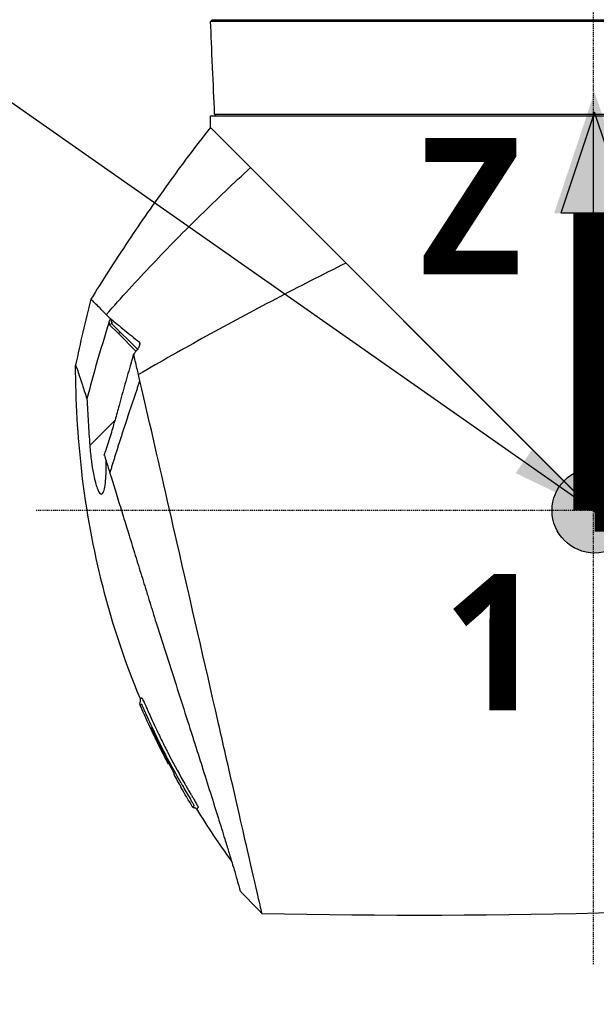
# Model space of a CAD drawing. Header units: millimetres. Extents: x 0 to 3390, y 0 to 1680.
# Tile 82 of 194: x 947 to 1015, y 503 to 618. Entities that reach past the tile are written whole.
import ezdxf

# ---------------------------------------------------------------- set-up
doc = ezdxf.new("R2010")
doc.units = ezdxf.units.MM
doc.header["$LTSCALE"] = 0.2
doc.linetypes.add('CENTER2', pattern=[1.125, 0.75, -0.125, 0.125, -0.125])
for name, color, linetype in [('02_Center Line', 1, 'CENTER2'), ('07_Special Line2', 76, 'Continuous'), ('12_Before Rev.Num.', 5, 'Continuous')]:
    doc.layers.add(name, color=color, linetype=linetype)
doc.layers.add('14_Mark', color=7, linetype='Continuous', true_color=0xe03c31)
doc.styles.add('Rainbow-4.0 Style', font='malgunsl.ttf')
doc.styles.add('Rainbow-5.0 Style', font='malgunsl.ttf')
doc.dimstyles.new('Rainbow-4.0 Style', dxfattribs={"dimtxt": 3.5, "dimasz": 2.5, "dimexe": 1, "dimexo": 1, "dimgap": 1, "dimtad": 1, "dimdsep": 46, "dimtxsty": 'Rainbow-4.0 Style', "dimcen": 0, "dimclrd": 251, "dimclre": 251, "dimclrt": 7, "dimazin": 3, "dimtp": 0.1, "dimtm": 0.1, "dimtfac": 0.61, "dimtmove": 0, "dimatfit": 3, "dimfxl": 1, "dimlwd": -1, "dimlwe": -1, "dimarcsym": 1})

# ---------------------------------------------------------------- blocks, each defined once
blk = doc.blocks.new('A$Cbf9293de')
for p, q in [((-162.13, 202.75), (-161.94, 202.95)), ((-120.18, 202.75), (-120.18, 202.75)), ((-119.65, 202.75), (-119.65, 202.75)), ((-162.15, 191.65), (-113.51, 191.65)), ((-162.15, 190.3), (-162.15, 191.65)), ((-161.46, 191.66), (-161.66, 191.85)), ((-161.46, 191.66), (-161.46, 191.66)), ((-124.28, 191.85), (-124.28, 191.85)), ((-123.02, 191.85), (-123.02, 191.85)), ((-117.15, 145.3), (-117.15, 191.65)), ((-117.14, 191.65), (-117.14, 191.85)), ((-162.15, 190.3), (-117.15, 145.3)), ((-116.81, 144.96), (-162.15, 190.3)), ((-160.24, 188.39), (-160.24, 188.39)), ((-160.21, 188.36), (-160.21, 188.36)), ((-159.86, 188.01), (-159.86, 188.01)), ((-159.7, 187.85), (-159.7, 187.85)), ((-173.88, 167.83), (-173.88, 167.83)), ((-174.04, 167.15), (-174.19, 167)), ((-174.06, 167.4), (-174.04, 167.15)), ((-172.97, 166.08), (-174.04, 167.15)), ((-173.75, 167.26), (-173.72, 167.23)), ((-173.75, 167.26), (-173.75, 167.26)), ((-173.72, 167.23), (-170.73, 164.23)), ((-170.9, 164.01), (-172.97, 166.08)), ((-172.96, 166.08), (-172.96, 166.08)), ((-138.05, 166.2), (-138.05, 166.2)), ((-133.16, 161.31), (-133.16, 161.31)), ((-171.3, 157.96), (-171.3, 157.96)), ((-176.32, 152.93), (-173.35, 155.91)), ((-117.15, 145.3), (-67.35, 147.3)), ((-169.16, 119.79), (-169.12, 119.83)), ((-167.1, 115.61), (-167.05, 115.67)), ((-166.97, 115.75), (-166.97, 115.75)), ((-166.47, 114.33), (-166.47, 114.33)), ((-159.8, 114.18), (-159.8, 114.16)), ((-165.61, 112.79), (-165.61, 112.79))]:
    blk.add_line(p, q)
blk.add_arc((-83.12, 159.85), 94.97, 208.6419, 209.7051)
blk.add_arc((-83.12, 159.85), 94.97, 208.6419, 209.7051)
for centre, major_axis, ratio, start_param, end_param in [((5.13, 195.18), (-150.11, 113.3), 0.931157, 0.833775, 0.836146), ((9.47, 198.57), (161.67, -101.7), 0.942387, 3.898969, 3.902101), ((5.13, 195.18), (-150.11, 113.3), 0.931157, 0.836146, 0.836979), ((-173.34, 149.7), (-4.24, 12.24), 0.031981, 0.752911, 0.767613), ((-156.79, 99.61), (-5.33, 5.51), 0.085056, 1.297179, 1.789181), ((-322.24, 1331.47), (-525.16, 1161.48), 0.791908, 2.780322, 2.86121)]:
    blk.add_ellipse(centre, major_axis=major_axis, ratio=ratio, start_param=start_param, end_param=end_param)
for points, knots in [([(-161.66, 191.85), (-161.74, 193.67), (-161.81, 195.47), (-162, 199.64), (-162.06, 201.08), (-162.13, 202.75)], [0.000006, 0.000006, 0.000006, 0.000006, 0.545102, 0.545102, 1.241157, 1.241157, 1.241157, 1.241157]), ([(-72.16, 202.75), (-72.19, 202.75), (-72.48, 202.75), (-73, 202.75), (-73.04, 202.75), (-73.09, 202.75), (-73.14, 202.75), (-73.66, 202.75), (-74.39, 202.75), (-75.27, 202.75), (-75.33, 202.75), (-75.4, 202.75), (-75.46, 202.75), (-75.49, 202.75), (-75.52, 202.75), (-75.54, 202.75), (-75.57, 202.75), (-75.59, 202.75), (-75.61, 202.75), (-76.25, 202.75), (-77.22, 202.75), (-78.77, 202.75), (-80.12, 202.75), (-81.92, 202.75), (-84.37, 202.75), (-84.67, 202.75), (-85.01, 202.75), (-85.3, 202.75), (-85.34, 202.75), (-85.39, 202.75), (-85.43, 202.75), (-89.95, 202.75), (-95.02, 202.75), (-99.91, 202.75), (-100.56, 202.75), (-101.21, 202.75), (-101.85, 202.75), (-107.34, 202.75), (-112.53, 202.75), (-117.01, 202.75), (-117.07, 202.75), (-117.11, 202.75), (-117.14, 202.75), (-117.18, 202.75), (-117.21, 202.75), (-117.24, 202.75), (-117.29, 202.75), (-117.35, 202.75), (-117.42, 202.75), (-117.55, 202.75), (-117.72, 202.75), (-117.91, 202.75), (-118.3, 202.75), (-118.81, 202.75), (-119.45, 202.75), (-120.72, 202.75), (-122.48, 202.75), (-124.7, 202.75), (-125.15, 202.75), (-125.63, 202.75), (-126.12, 202.75), (-126.44, 202.75), (-126.81, 202.75), (-127.09, 202.75), (-127.34, 202.75), (-127.48, 202.75), (-127.65, 202.75), (-128.44, 202.75), (-129.22, 202.75), (-129.99, 202.75), (-131.41, 202.75), (-132.79, 202.75), (-134.12, 202.75), (-134.2, 202.75), (-134.28, 202.75), (-134.36, 202.75), (-134.94, 202.75), (-135.52, 202.75), (-136.08, 202.75), (-136.24, 202.75), (-136.4, 202.75), (-136.55, 202.75), (-136.73, 202.75), (-136.78, 202.75), (-136.86, 202.75), (-138.33, 202.75), (-140.72, 202.75), (-143.71, 202.75), (-145.33, 202.75), (-147.12, 202.75), (-148.96, 202.75), (-150, 202.75), (-151.07, 202.75), (-152.12, 202.75), (-152.42, 202.75), (-152.68, 202.75), (-152.93, 202.75), (-153.53, 202.75), (-154.13, 202.75), (-154.67, 202.75), (-154.73, 202.75), (-154.79, 202.75), (-154.85, 202.75), (-156.47, 202.75), (-157.73, 202.75), (-158.71, 202.75), (-158.99, 202.75), (-159.25, 202.75), (-159.48, 202.75), (-161.26, 202.75), (-161.88, 202.75), (-162.07, 202.75), (-162.11, 202.75), (-162.13, 202.75), (-162.13, 202.75)], [0, 0, 0, 0, 0.0576219, 0.0576219, 0.0576219, 0.0625, 0.0625, 0.0625, 0.1171875, 0.1171875, 0.1171875, 0.1210938, 0.1210938, 0.1210938, 0.1230374, 0.1230374, 0.1230374, 0.125, 0.125, 0.125, 0.1875, 0.1875, 0.1875, 0.2421875, 0.2421875, 0.2421875, 0.2489535, 0.2489535, 0.2489535, 0.25, 0.25, 0.25, 0.360406, 0.360406, 0.360406, 0.375, 0.375, 0.375, 0.5, 0.5, 0.5, 0.5016053, 0.5016053, 0.5016053, 0.5039063, 0.5039063, 0.5039063, 0.5078125, 0.5078125, 0.5078125, 0.515625, 0.515625, 0.515625, 0.53125, 0.53125, 0.53125, 0.5625, 0.5625, 0.5625, 0.5688885, 0.5688885, 0.5688885, 0.5730787, 0.5730787, 0.5730787, 0.5767986, 0.5767986, 0.5767986, 0.59375, 0.59375, 0.59375, 0.625, 0.625, 0.625, 0.6268712, 0.6268712, 0.6268712, 0.640625, 0.640625, 0.640625, 0.6444518, 0.6444518, 0.6444518, 0.6488253, 0.6488253, 0.6488253, 0.7241742, 0.7241742, 0.7241742, 0.7648709, 0.7648709, 0.7648709, 0.7880149, 0.7880149, 0.7880149, 0.7946183, 0.7946183, 0.7946183, 0.810695, 0.810695, 0.810695, 0.8125, 0.8125, 0.8125, 0.8611268, 0.8611268, 0.8611268, 0.875, 0.875, 0.875, 0.9793665, 0.9793665, 0.9793665, 1, 1, 1, 1]), ([(-161.95, 202.95), (-161.91, 202.95), (-161.56, 202.95), (-160.29, 202.95), (-159.36, 202.95), (-155.81, 202.95), (-152.47, 202.95), (-144.19, 202.95), (-139.3, 202.95), (-128.64, 202.95), (-122.88, 202.95), (-111.39, 202.95), (-105.64, 202.95), (-94.98, 202.95), (-90.09, 202.95), (-81.82, 202.95), (-78.48, 202.95), (-74.94, 202.95), (-74, 202.95), (-72.72, 202.95), (-72.39, 202.95), (-72.35, 202.95)], [0.000596, 0.000596, 0.000596, 0.000596, 0.905791, 0.905791, 1.809533, 1.809533, 3.525212, 3.525212, 5.230145, 5.230145, 6.937063, 6.937063, 8.646189, 8.646189, 10.352668, 10.352668, 12.068871, 12.068871, 12.970796, 12.970796, 13.879276, 13.879276, 13.879276, 13.879276]), ([(-161.66, 191.85), (-161.6, 191.85), (-160.7, 191.85), (-158.56, 191.85), (-158.49, 191.85), (-158.42, 191.85), (-158.34, 191.85), (-158.31, 191.85), (-158.29, 191.85), (-158.27, 191.85), (-158.24, 191.85), (-158.21, 191.85), (-158.19, 191.85), (-157.52, 191.85), (-156.53, 191.85), (-154.98, 191.85), (-153.48, 191.85), (-151.48, 191.85), (-148.62, 191.85), (-148.54, 191.85), (-148.45, 191.85), (-148.36, 191.85), (-145.36, 191.85), (-142.18, 191.85), (-139.09, 191.85), (-137.42, 191.85), (-135.77, 191.85), (-134.18, 191.85), (-132.82, 191.85), (-131.51, 191.85), (-130.25, 191.85), (-128.69, 191.85), (-127.21, 191.85), (-125.83, 191.85), (-124.27, 191.85), (-122.82, 191.85), (-121.51, 191.85), (-119.85, 191.85), (-118.39, 191.85), (-117.14, 191.85)], [0, 0, 0, 0, 0.234375, 0.234375, 0.234375, 0.2421875, 0.2421875, 0.2421875, 0.2451062, 0.2451062, 0.2451062, 0.25, 0.25, 0.25, 0.375, 0.375, 0.375, 0.496403, 0.496403, 0.496403, 0.5, 0.5, 0.5, 0.625, 0.625, 0.625, 0.6926487, 0.6926487, 0.6926487, 0.75, 0.75, 0.75, 0.8205228, 0.8205228, 0.8205228, 0.8998518, 0.8998518, 0.8998518, 1, 1, 1, 1]), ([(-117.14, 191.85), (-116.44, 191.85), (-115.76, 191.85), (-115.11, 191.85), (-114.55, 191.85), (-114.02, 191.85), (-113.51, 191.85)], [0, 0, 0, 0, 0.5403186, 0.5403186, 0.5403186, 1, 1, 1, 1]), ([(-162.15, 190.3), (-163.93, 188.03), (-165.57, 185.84), (-167.08, 183.75), (-168.8, 181.38), (-170.36, 179.13), (-171.76, 177.02), (-173.44, 174.52), (-174.9, 172.21), (-176.19, 170.12)], [0, 0, 0, 0, 0.2864394, 0.2864394, 0.2864394, 0.6121968, 0.6121968, 0.6121968, 0.9999527, 0.9999527, 0.9999527, 0.9999527]), ([(-174.4, 168.3), (-172.62, 170.31), (-169, 174.26), (-163.34, 180.03), (-159.42, 183.75), (-157.43, 185.58)], [0.0003171, 0.0003171, 0.0003171, 0.0003171, 0.3333333, 0.6666667, 1, 1, 1, 1]), ([(-146.22, 174.37), (-149, 172.98), (-154.53, 170.16), (-162.67, 165.79), (-167.98, 162.79), (-170.6, 161.26), (-170.6, 161.26), (-170.6, 161.26)], [0, 0, 0, 0, 0.330033, 0.660066, 0.990099, 0.990099, 0.9902311, 0.9902311, 0.9902311, 0.9902311]), ([(-174.4, 168.3), (-174.4, 168.32), (-174.42, 168.34), (-174.46, 168.38), (-174.48, 168.4), (-174.53, 168.45), (-174.57, 168.49), (-174.67, 168.6), (-174.74, 168.66), (-174.93, 168.86), (-175.05, 168.98), (-175.39, 169.32), (-175.58, 169.52), (-175.88, 169.82), (-176, 169.94), (-176.11, 170.06), (-176.14, 170.08), (-176.17, 170.11), (-176.18, 170.12), (-176.18, 170.12), (-176.18, 170.12), (-176.19, 170.12), (-176.19, 170.12), (-176.19, 170.12), (-176.19, 170.12), (-176.19, 170.12)], [-0.2294734, -0.2294734, -0.2294734, -0.2294734, -0.2245854, -0.2245854, -0.2210123, -0.2210123, -0.2138699, -0.2138699, -0.1995955, -0.1995955, -0.1713087, -0.1713087, -0.1149023, -0.1149023, -0.0585131, -0.0585131, -0.030309, -0.030309, -0.0162036, -0.0162036, -0.0091501, -0.0091501, -0.0056231, -0.0056231, -0.0002075, -0.0002075, -0.0002075, -0.0002075]), ([(-173.88, 167.83), (-174.05, 167.98), (-174.2, 168.13), (-174.34, 168.25), (-174.36, 168.27), (-174.38, 168.28), (-174.4, 168.3)], [0.0001076, 0.0001076, 0.0001076, 0.0001076, 0.8758252, 0.8758252, 0.8758252, 0.9992012, 0.9992012, 0.9992012, 0.9992012]), ([(-174.06, 167.4), (-174.02, 167.54), (-173.98, 167.65), (-173.94, 167.73), (-173.92, 167.76), (-173.91, 167.79), (-173.89, 167.81), (-173.89, 167.82), (-173.88, 167.82), (-173.88, 167.83)], [0, 0, 0, 0, 0.658607, 0.658607, 0.658607, 0.936103, 0.936103, 0.936103, 1, 1, 1, 1]), ([(-173.85, 167.8), (-173.86, 167.81), (-173.86, 167.81), (-173.87, 167.82), (-173.88, 167.82), (-173.88, 167.83)], [-0.008670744, -0.008670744, -0.008670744, -0.008670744, -0.00432798, -0.00432798, -0.000017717, -0.000017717, -0.000017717, -0.000017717]), ([(-173.85, 167.8), (-173.39, 167.44), (-172.83, 166.96), (-171.7, 166.04), (-171.12, 165.59), (-170.49, 165.06)], [0.0002639, 0.0002639, 0.0002639, 0.0002639, 0.4351256, 0.4351256, 0.8274309, 0.8274309, 0.8274309, 0.8274309]), ([(-174.19, 167), (-174.64, 165.58), (-175.07, 164.15), (-175.9, 161.29), (-176.29, 159.86), (-176.66, 158.41)], [-0.895222, -0.895222, -0.895222, -0.895222, -0.447716, -0.447716, -0.0000153, -0.0000153, -0.0000153, -0.0000153]), ([(-174.06, 167.4), (-174.09, 167.33), (-174.11, 167.26), (-174.15, 167.13), (-174.17, 167.06), (-174.19, 167)], [-0.04212867, -0.04212867, -0.04212867, -0.04212867, -0.02109945, -0.02109945, -0.00008268, -0.00008268, -0.00008268, -0.00008268]), ([(-170.63, 164.36), (-170.67, 164.3), (-170.72, 164.24), (-170.84, 164.09), (-170.9, 164.01), (-171, 163.88), (-171.09, 163.76), (-171.18, 163.64)], [0.0000069, 0.0000069, 0.0000069, 0.0000069, 0.0236719, 0.0236719, 0.0581516, 0.0581516, 0.2461204, 0.2461204, 0.2461204, 0.2461204]), ([(-170.63, 164.36), (-170.59, 164.41), (-170.56, 164.46), (-170.5, 164.59), (-170.47, 164.67), (-170.44, 164.83), (-170.43, 164.9), (-170.45, 164.98), (-170.45, 165), (-170.47, 165.03), (-170.48, 165.05), (-170.49, 165.06)], [0.00000656, 0.00000656, 0.00000656, 0.00000656, 0.01600874, 0.01600874, 0.03907007, 0.03907007, 0.0643019, 0.0643019, 0.07253327, 0.07253327, 0.08090179, 0.08090179, 0.08090179, 0.08090179]), ([(-171.47, 162.61), (-171.42, 162.78), (-171.37, 162.95), (-171.27, 163.28), (-171.22, 163.44), (-171.19, 163.6)], [-0.108731, -0.108731, -0.108731, -0.108731, -0.0556716, -0.0556716, -0.005691, -0.005691, -0.005691, -0.005691]), ([(-170.6, 161.26), (-170.66, 161.52), (-170.72, 161.77), (-170.78, 162.02), (-170.91, 162.59), (-171.04, 163.14), (-171.18, 163.64)], [0, 0, 0, 0, 0.3094707, 0.3094707, 0.3094707, 0.9999615, 0.9999615, 0.9999615, 0.9999615]), ([(-177.99, 162.38), (-177.99, 162.38), (-177.99, 162.38), (-177.99, 162.37), (-177.97, 162.32), (-177.85, 162.02), (-177.4, 160.71), (-177.08, 159.66), (-176.7, 158.53)], [-1.423536, -1.423536, -1.423536, -1.423536, -1.390547, -1.357277, -1.357277, -0.798214, -0.798214, -0.080548, -0.080548, -0.080548, -0.080548]), ([(-170.38, 123.18), (-173.94, 131.66), (-176.22, 140.75), (-177.74, 154.03), (-177.99, 158.21), (-177.99, 162.38)], [0, 0, 0, 0, 2.758266, 2.758266, 4.009418, 4.009418, 4.009418, 4.009418]), ([(-171.47, 162.61), (-171.72, 161.79), (-171.96, 160.96), (-172.43, 159.31), (-172.67, 158.48), (-172.89, 157.64)], [0.0004696, 0.0004696, 0.0004696, 0.0004696, 0.2582069, 0.2582069, 0.5155312, 0.5155312, 0.5155312, 0.5155312]), ([(-156.09, 97.97), (-156.1, 98.01), (-156.65, 100.4), (-157.56, 104.37), (-158.17, 107.03), (-158.96, 110.48), (-159.87, 114.45), (-160.31, 116.4), (-160.79, 118.47), (-161.28, 120.63), (-162.78, 127.19), (-164.46, 134.52), (-166.06, 141.47), (-167.27, 146.78), (-168.44, 151.9), (-169.49, 156.46), (-169.81, 157.87), (-170.13, 159.23), (-170.43, 160.53)], [0, 0, 0, 0, 0.25, 0.25, 0.25, 0.417586, 0.417586, 0.417586, 0.5, 0.5, 0.5, 0.75, 0.75, 0.75, 0.940822, 0.940822, 0.940822, 1, 1, 1, 1]), ([(-176.66, 158.41), (-176.62, 157.51), (-176.57, 156.61), (-176.46, 154.77), (-176.4, 153.85), (-176.32, 152.93)], [-0.5521601, -0.5521601, -0.5521601, -0.5521601, -0.2766989, -0.2766989, -0.000001, -0.000001, -0.000001, -0.000001]), ([(-172.89, 157.64), (-172.97, 157.36), (-173.05, 157.07), (-173.2, 156.49), (-173.28, 156.2), (-173.35, 155.91)], [0.000001, 0.000001, 0.000001, 0.000001, 0.0900401, 0.0900401, 0.180079, 0.180079, 0.180079, 0.180079]), ([(-174.62, 151.81), (-174.54, 152.04), (-174.46, 152.28), (-174.38, 152.51), (-174.37, 152.54), (-174.36, 152.56), (-174.35, 152.58), (-174.25, 152.9), (-174.14, 153.22), (-174.04, 153.55), (-173.94, 153.86), (-173.84, 154.18), (-173.75, 154.49), (-173.66, 154.8), (-173.57, 155.1), (-173.49, 155.41), (-173.46, 155.5), (-173.44, 155.59), (-173.41, 155.68), (-173.39, 155.76), (-173.37, 155.83), (-173.35, 155.91)], [0.0003346, 0.0003346, 0.0003346, 0.0003346, 0.1740561, 0.1740561, 0.1740561, 0.1904613, 0.1904613, 0.1904613, 0.4284983, 0.4284983, 0.4284983, 0.658153, 0.658153, 0.658153, 0.879277, 0.879277, 0.879277, 0.9462812, 0.9462812, 0.9462812, 1, 1, 1, 1]), ([(-176.32, 152.93), (-176.28, 152.3), (-176.21, 151.66), (-176.07, 150.57), (-175.99, 150.09), (-175.85, 149.33), (-175.78, 149.03), (-175.64, 148.5), (-175.58, 148.27), (-175.43, 147.85), (-175.36, 147.67), (-175.18, 147.34), (-175.08, 147.24), (-174.93, 147.23), (-174.87, 147.25), (-174.82, 147.31)], [0.000001, 0.000001, 0.000001, 0.000001, 0.1902896, 0.1902896, 0.3399867, 0.3399867, 0.4474439, 0.4474439, 0.5441628, 0.5441628, 0.6493471, 0.6493471, 0.7906114, 0.7906114, 0.8776055, 0.8776055, 0.8776055, 0.8776055]), ([(-174.62, 151.81), (-174.6, 151.76), (-174.59, 151.72), (-174.56, 151.62), (-174.54, 151.57), (-174.53, 151.52)], [-0.04086979, -0.04086979, -0.04086979, -0.04086979, -0.02050335, -0.02050335, -0.00009776, -0.00009776, -0.00009776, -0.00009776]), ([(-174.53, 151.52), (-174.51, 151.46), (-174.49, 151.4), (-174.47, 151.34), (-174.31, 150.81), (-174.14, 150.26), (-173.96, 149.68)], [0.0002244, 0.0002244, 0.0002244, 0.0002244, 0.1054593, 0.1054593, 0.1054593, 1, 1, 1, 1]), ([(-174.82, 147.31), (-174.74, 147.41), (-174.66, 147.6), (-174.55, 148.11), (-174.5, 148.42), (-174.43, 149.12), (-174.41, 149.51), (-174.39, 150.29), (-174.39, 150.68), (-174.39, 151.08)], [0.0000006, 0.0000006, 0.0000006, 0.0000006, 0.1524571, 0.1524571, 0.2976576, 0.2976576, 0.4448326, 0.4448326, 0.5739381, 0.5739381, 0.5739381, 0.5739381]), ([(-173.96, 149.68), (-173.93, 149.58), (-173.9, 149.48), (-173.87, 149.38), (-173.66, 148.72), (-173.45, 148.03), (-173.23, 147.33), (-173.02, 146.62), (-172.79, 145.9), (-172.57, 145.17), (-172.34, 144.43), (-172.11, 143.69), (-171.87, 142.93), (-171.64, 142.17), (-171.4, 141.39), (-171.16, 140.61), (-170.92, 139.83), (-170.67, 139.04), (-170.43, 138.24), (-170.18, 137.44), (-169.93, 136.64), (-169.68, 135.82), (-169.61, 135.6), (-169.54, 135.37), (-169.47, 135.14), (-169.35, 134.74), (-169.23, 134.35), (-169.1, 133.95), (-169.04, 133.76), (-168.98, 133.57), (-168.92, 133.38), (-168.79, 132.96), (-168.66, 132.54), (-168.53, 132.12), (-168.32, 131.47), (-168.12, 130.81), (-167.91, 130.16), (-167.49, 128.86), (-167.07, 127.56), (-166.66, 126.27), (-166.24, 124.99), (-165.84, 123.71), (-165.44, 122.46), (-165.04, 121.21), (-164.65, 119.99), (-164.27, 118.8), (-164.22, 118.65), (-164.17, 118.5), (-164.13, 118.35), (-164.04, 118.07), (-163.95, 117.8), (-163.87, 117.54), (-163.63, 116.79), (-163.4, 116.05), (-163.17, 115.34), (-162.82, 114.23), (-162.48, 113.16), (-162.16, 112.14), (-161.84, 111.12), (-161.54, 110.16), (-161.25, 109.25), (-160.97, 108.35), (-160.71, 107.5), (-160.47, 106.72), (-160.3, 106.19), (-160.15, 105.7), (-160.01, 105.23), (-159.94, 105.01), (-159.88, 104.8), (-159.81, 104.59), (-159.62, 103.96), (-159.45, 103.39), (-159.3, 102.9), (-159.16, 102.41), (-159.04, 102), (-158.95, 101.66), (-158.85, 101.33), (-158.79, 101.08), (-158.74, 100.91), (-158.7, 100.74), (-158.68, 100.66), (-158.68, 100.66)], [0, 0, 0, 0, 0.005433, 0.005433, 0.005433, 0.041569, 0.041569, 0.041569, 0.077688, 0.077688, 0.077688, 0.113822, 0.113822, 0.113822, 0.149952, 0.149952, 0.149952, 0.186071, 0.186071, 0.186071, 0.222204, 0.222204, 0.222204, 0.232329, 0.232329, 0.232329, 0.25, 0.25, 0.25, 0.258368, 0.258368, 0.258368, 0.276877, 0.276877, 0.276877, 0.305871, 0.305871, 0.305871, 0.363632, 0.363632, 0.363632, 0.421486, 0.421486, 0.421486, 0.479349, 0.479349, 0.479349, 0.486699, 0.486699, 0.486699, 0.5, 0.5, 0.5, 0.537191, 0.537191, 0.537191, 0.595052, 0.595052, 0.595052, 0.652905, 0.652905, 0.652905, 0.710747, 0.710747, 0.710747, 0.75, 0.75, 0.75, 0.768586, 0.768586, 0.768586, 0.826443, 0.826443, 0.826443, 0.884299, 0.884299, 0.884299, 0.942168, 0.942168, 0.942168, 1, 1, 1, 1]), ([(-170.41, 122.45), (-170.42, 122.47), (-170.43, 122.5), (-170.44, 122.57), (-170.43, 122.6), (-170.43, 122.69), (-170.41, 122.74), (-170.39, 122.85), (-170.37, 122.91), (-170.36, 123.01), (-170.36, 123.04), (-170.36, 123.11), (-170.37, 123.14), (-170.38, 123.18)], [0, 0, 0, 0, 0.00915418, 0.00915418, 0.01922236, 0.01922236, 0.03450244, 0.03450244, 0.05369927, 0.05369927, 0.06363611, 0.06363611, 0.07416998, 0.07416998, 0.07416998, 0.07416998]), ([(-170.38, 123.18), (-170.38, 123.18), (-170.38, 123.18), (-170.38, 123.18), (-170.38, 123.18), (-170.38, 123.18), (-170.38, 123.18), (-170.38, 123.18), (-170.38, 123.18), (-170.38, 123.18), (-170.38, 123.18), (-170.38, 123.18), (-170.38, 123.18), (-170.38, 123.19), (-170.37, 123.19), (-170.36, 123.2), (-170.36, 123.2), (-170.35, 123.21), (-170.35, 123.21), (-170.34, 123.22), (-170.34, 123.22), (-170.34, 123.22), (-170.34, 123.23), (-170.33, 123.23), (-170.33, 123.23), (-170.33, 123.23), (-170.33, 123.23), (-170.33, 123.23), (-170.33, 123.23), (-170.33, 123.23), (-170.33, 123.23), (-170.32, 123.24), (-170.31, 123.25), (-170.3, 123.26), (-170.3, 123.26), (-170.3, 123.26), (-170.29, 123.27), (-170.29, 123.27), (-170.29, 123.27), (-170.29, 123.27), (-170.29, 123.27), (-170.29, 123.27), (-170.28, 123.28), (-170.28, 123.28), (-170.28, 123.28), (-170.28, 123.28), (-170.27, 123.29), (-170.27, 123.29), (-170.26, 123.3), (-170.26, 123.3), (-170.26, 123.3), (-170.26, 123.3), (-170.26, 123.31), (-170.26, 123.31), (-170.26, 123.31), (-170.25, 123.31), (-170.25, 123.31), (-170.25, 123.31), (-170.25, 123.31), (-170.24, 123.31), (-170.23, 123.31), (-170.22, 123.3), (-170.22, 123.31), (-170.2, 123.27), (-170.18, 123.25), (-170.16, 123.21), (-170.14, 123.17)], [0.1020885, 0.1020885, 0.1020885, 0.1020885, 0.109375, 0.109375, 0.109375, 0.1171875, 0.1171875, 0.1171875, 0.1210937, 0.1210937, 0.1210937, 0.125, 0.125, 0.125, 0.1875, 0.1875, 0.1875, 0.21875, 0.21875, 0.21875, 0.234375, 0.234375, 0.234375, 0.2421875, 0.2421875, 0.2421875, 0.2460937, 0.2460937, 0.2460937, 0.25, 0.25, 0.25, 0.265625, 0.265625, 0.265625, 0.2734375, 0.2734375, 0.2734375, 0.2773437, 0.2773437, 0.2773437, 0.2792969, 0.2792969, 0.2792969, 0.28125, 0.28125, 0.28125, 0.2890625, 0.2890625, 0.2890625, 0.2929687, 0.2929687, 0.2929687, 0.2949219, 0.2949219, 0.2949219, 0.296875, 0.296875, 0.296875, 0.3046875, 0.3046875, 0.3046875, 0.3125, 0.3125, 0.3125, 0.3182307, 0.3182307, 0.3182307, 0.3182307]), ([(-170.14, 123.17), (-170.1, 123.09), (-170.05, 122.99), (-170, 122.89), (-169.96, 122.82), (-169.93, 122.74), (-169.89, 122.65)], [0.31823066, 0.31823066, 0.31823066, 0.31823066, 0.328125, 0.328125, 0.328125, 0.3359375, 0.3359375, 0.3359375, 0.3359375]), ([(-169.89, 122.65), (-169.87, 122.6), (-169.85, 122.56), (-169.82, 122.51), (-169.8, 122.47), (-169.77, 122.39), (-169.76, 122.37), (-169.73, 122.3), (-169.68, 122.18), (-169.6, 122), (-169.59, 121.97), (-169.57, 121.94), (-169.56, 121.9), (-169.54, 121.87), (-169.52, 121.81), (-169.51, 121.8), (-169.49, 121.75), (-169.46, 121.68), (-169.42, 121.58), (-169.37, 121.49), (-169.29, 121.31), (-169.25, 121.2), (-169.07, 120.81), (-168.89, 120.43), (-168.72, 120.05), (-168.53, 119.64), (-168.34, 119.24), (-168.15, 118.86)], [0.3359375, 0.3359375, 0.3359375, 0.3359375, 0.33984375, 0.33984375, 0.33984375, 0.34375, 0.34375, 0.34375, 0.35546875, 0.35546875, 0.35546875, 0.35742187, 0.35742187, 0.35742187, 0.359375, 0.359375, 0.359375, 0.3671875, 0.3671875, 0.3671875, 0.375, 0.375, 0.375, 0.40412945, 0.40412945, 0.40412945, 0.43580929, 0.43580929, 0.43580929, 0.43580929]), ([(-170.41, 122.45), (-170.41, 122.45), (-170.4, 122.45), (-170.4, 122.46), (-170.39, 122.47), (-170.38, 122.47), (-170.37, 122.48), (-170.37, 122.49), (-170.36, 122.49), (-170.36, 122.5), (-170.35, 122.5), (-170.35, 122.51), (-170.35, 122.51), (-170.35, 122.51), (-170.34, 122.51), (-170.34, 122.52), (-170.32, 122.54), (-170.3, 122.56), (-170.27, 122.56), (-170.26, 122.56), (-170.26, 122.58), (-170.23, 122.53), (-170.23, 122.53), (-170.23, 122.53), (-170.22, 122.52)], [0.1592904, 0.1592904, 0.1592904, 0.1592904, 0.1875, 0.1875, 0.1875, 0.21875, 0.21875, 0.21875, 0.234375, 0.234375, 0.234375, 0.2421875, 0.2421875, 0.2421875, 0.25, 0.25, 0.25, 0.28125, 0.28125, 0.28125, 0.296875, 0.296875, 0.296875, 0.298009, 0.298009, 0.298009, 0.298009]), ([(-165.6, 113.26), (-166.45, 114.76), (-167.26, 116.28), (-168.41, 118.6), (-168.79, 119.38), (-169.33, 120.55), (-169.51, 120.95), (-169.77, 121.54), (-169.86, 121.74), (-169.99, 122.03), (-170.04, 122.14), (-170.1, 122.29), (-170.13, 122.34), (-170.17, 122.42), (-170.18, 122.45), (-170.2, 122.49), (-170.21, 122.51), (-170.22, 122.52)], [0, 0, 0, 0, 0.516949, 0.516949, 0.776127, 0.776127, 0.905743, 0.905743, 0.970534, 0.970534, 1.003121, 1.003121, 1.022361, 1.022361, 1.034266, 1.034266, 1.047217, 1.047217, 1.047217, 1.047217]), ([(-167.14, 115.58), (-167.13, 115.58), (-167.12, 115.59), (-167.11, 115.61), (-167.1, 115.61), (-167.1, 115.61), (-167.1, 115.62), (-167.11, 115.62), (-167.11, 115.64), (-167.13, 115.68), (-167.15, 115.71), (-167.17, 115.76), (-167.19, 115.79), (-167.22, 115.86), (-167.24, 115.89), (-167.26, 115.94), (-167.27, 115.95), (-167.31, 116.04), (-167.34, 116.08), (-167.45, 116.3), (-167.54, 116.47), (-168.16, 117.68), (-168.67, 118.73), (-169.16, 119.79)], [0, 0, 0, 0, 0.20054, 0.20054, 0.2148823, 0.2148823, 0.2185744, 0.2185744, 0.2322424, 0.2322424, 0.2497681, 0.2497681, 0.2728388, 0.2728388, 0.2940175, 0.2940175, 0.3046181, 0.3046181, 0.3160183, 0.3160183, 0.3592799, 0.3592799, 0.6206332, 0.6206332, 0.6206332, 0.6206332]), ([(-169.12, 119.83), (-168.55, 118.61), (-167.95, 117.4), (-167.22, 116.01), (-167.17, 115.89), (-167.01, 115.59), (-166.93, 115.44), (-166.79, 115.16), (-166.73, 115.02), (-166.59, 114.74), (-166.53, 114.62), (-166.45, 114.43), (-166.44, 114.39), (-166.43, 114.36), (-166.44, 114.36), (-166.46, 114.34), (-166.46, 114.33), (-166.47, 114.33)], [0, 0, 0, 0, 0.404864, 0.404864, 0.471429, 0.471429, 0.539096, 0.539096, 0.611031, 0.611031, 0.711646, 0.711646, 0.850481, 0.850481, 0.985084, 0.985084, 1.231703, 1.231703, 1.231703, 1.231703]), ([(-169.05, 119.42), (-169.05, 119.41), (-169.04, 119.39), (-168.97, 119.24), (-168.89, 119.07), (-168.71, 118.7), (-168.62, 118.51), (-168.44, 118.14), (-168.35, 117.97), (-167.89, 117.04), (-167.52, 116.31), (-167.14, 115.58)], [0.28791241, 0.28791241, 0.28791241, 0.28791241, 0.28910854, 0.28910854, 0.29972966, 0.29972966, 0.30940236, 0.30940236, 0.31835284, 0.31835284, 0.3526257, 0.3526257, 0.3526257, 0.3526257]), ([(-168.51, 118.28), (-168.49, 118.25), (-168.47, 118.22), (-168.43, 118.14), (-168.41, 118.09), (-168.14, 117.53), (-167.88, 117.02), (-167.55, 116.37), (-167.48, 116.23), (-167.41, 116.09)], [0.29556583, 0.29556583, 0.29556583, 0.29556583, 0.29959097, 0.29959097, 0.30436374, 0.30436374, 0.36088203, 0.36088203, 0.37605987, 0.37605987, 0.37605987, 0.37605987]), ([(-168.15, 118.86), (-167.86, 118.26), (-167.58, 117.69), (-167.3, 117.14), (-167.21, 116.96), (-167.14, 116.82), (-167.03, 116.62), (-167.02, 116.59), (-167, 116.56), (-166.99, 116.54), (-166.37, 115.34), (-165.76, 114.23), (-165.17, 113.2), (-165.14, 113.14), (-165.1, 113.09), (-165.07, 113.03)], [0.4358093, 0.4358093, 0.4358093, 0.4358093, 0.484375, 0.484375, 0.484375, 0.5, 0.5, 0.5, 0.5020328, 0.5020328, 0.5020328, 0.59375, 0.59375, 0.59375, 0.5988014, 0.5988014, 0.5988014, 0.5988014]), ([(-166.75, 115.07), (-166.81, 115.19), (-166.88, 115.33), (-166.98, 115.53), (-167.01, 115.6), (-167.05, 115.67)], [0.10797986, 0.10797986, 0.10797986, 0.10797986, 0.13688115, 0.13688115, 0.15077986, 0.15077986, 0.15077986, 0.15077986]), ([(-165.6, 113.26), (-165.55, 113.17), (-165.49, 113.08), (-165.44, 112.98), (-165.15, 112.47), (-164.85, 111.96), (-164.55, 111.46), (-164.52, 111.41), (-164.49, 111.36), (-164.46, 111.31)], [0.57363486, 0.57363486, 0.57363486, 0.57363486, 0.58153254, 0.58153254, 0.58153254, 0.625, 0.625, 0.625, 0.62940825, 0.62940825, 0.62940825, 0.62940825]), ([(-165.07, 113.03), (-165, 112.91), (-164.93, 112.79), (-164.87, 112.68), (-164.82, 112.59), (-164.77, 112.51), (-164.72, 112.42), (-164.67, 112.34), (-164.64, 112.29), (-164.57, 112.17), (-164.5, 112.04), (-164.43, 111.94), (-164.38, 111.85), (-164.35, 111.8), (-164.33, 111.77), (-164.31, 111.73), (-164.29, 111.7), (-164.28, 111.67), (-164.24, 111.62), (-164.18, 111.51), (-164.11, 111.4), (-164.06, 111.3), (-164, 111.21), (-163.99, 111.19), (-163.93, 111.09), (-163.82, 110.91), (-163.74, 110.75), (-163.68, 110.63), (-163.65, 110.57), (-163.63, 110.52), (-163.61, 110.48), (-163.6, 110.45), (-163.6, 110.43), (-163.6, 110.42)], [0.59880138, 0.59880138, 0.59880138, 0.59880138, 0.609375, 0.609375, 0.609375, 0.6171875, 0.6171875, 0.6171875, 0.625, 0.625, 0.625, 0.6328125, 0.6328125, 0.6328125, 0.63671875, 0.63671875, 0.63671875, 0.640625, 0.640625, 0.640625, 0.6484375, 0.6484375, 0.6484375, 0.65625, 0.65625, 0.65625, 0.671875, 0.671875, 0.671875, 0.6796875, 0.6796875, 0.6796875, 0.68652344, 0.68652344, 0.68652344, 0.68652344]), ([(-164.46, 111.31), (-164.38, 111.18), (-164.3, 111.05), (-164.23, 110.92), (-164.15, 110.79), (-164.1, 110.68), (-164.09, 110.64)], [0.62940825, 0.62940825, 0.62940825, 0.62940825, 0.640625, 0.640625, 0.640625, 0.65299007, 0.65299007, 0.65299007, 0.65299007]), ([(-164.15, 110.55), (-164.18, 110.52), (-164.2, 110.5), (-164.22, 110.48), (-164.22, 110.48), (-164.23, 110.47), (-164.23, 110.47), (-164.23, 110.46), (-164.24, 110.46), (-164.24, 110.46), (-164.24, 110.46), (-164.24, 110.46), (-164.24, 110.46), (-164.24, 110.46), (-164.24, 110.46), (-164.24, 110.46)], [0.6934202, 0.6934202, 0.6934202, 0.6934202, 0.75, 0.75, 0.75, 0.78125, 0.78125, 0.78125, 0.7890625, 0.7890625, 0.7890625, 0.796875, 0.796875, 0.796875, 0.7977634, 0.7977634, 0.7977634, 0.7977634]), ([(-163.75, 110.24), (-163.76, 110.26), (-163.78, 110.28), (-163.81, 110.31), (-163.83, 110.32), (-163.87, 110.33), (-163.89, 110.34), (-163.95, 110.35), (-163.98, 110.35), (-164.05, 110.36), (-164.09, 110.36), (-164.15, 110.38), (-164.17, 110.39), (-164.21, 110.42), (-164.22, 110.44), (-164.24, 110.46)], [0, 0, 0, 0, 0.007005, 0.007005, 0.01332662, 0.01332662, 0.02002594, 0.02002594, 0.03020149, 0.03020149, 0.04190451, 0.04190451, 0.04844132, 0.04844132, 0.05584146, 0.05584146, 0.05584146, 0.05584146]), ([(-164.09, 110.64), (-164.08, 110.63), (-164.08, 110.62), (-164.09, 110.62), (-164.1, 110.59), (-164.13, 110.58), (-164.14, 110.56), (-164.15, 110.56), (-164.15, 110.56), (-164.15, 110.55)], [0.65299007, 0.65299007, 0.65299007, 0.65299007, 0.65625, 0.65625, 0.65625, 0.6875, 0.6875, 0.6875, 0.69342024, 0.69342024, 0.69342024, 0.69342024]), ([(-163.7, 110.29), (-163.72, 110.28), (-163.73, 110.27), (-163.73, 110.26), (-163.74, 110.25), (-163.75, 110.24), (-163.75, 110.24)], [0.75516272, 0.75516272, 0.75516272, 0.75516272, 0.78799085, 0.78799085, 0.78799085, 0.83434598, 0.83434598, 0.83434598, 0.83434598]), ([(-163.6, 110.42), (-163.6, 110.42), (-163.6, 110.42), (-163.6, 110.42), (-163.6, 110.4), (-163.61, 110.39), (-163.62, 110.38), (-163.62, 110.38), (-163.63, 110.37), (-163.63, 110.37), (-163.64, 110.36), (-163.64, 110.35), (-163.65, 110.35), (-163.67, 110.33), (-163.68, 110.31), (-163.7, 110.3), (-163.7, 110.3), (-163.7, 110.29), (-163.7, 110.29)], [0.68652344, 0.68652344, 0.68652344, 0.68652344, 0.6875, 0.6875, 0.6875, 0.703125, 0.703125, 0.703125, 0.7109375, 0.7109375, 0.7109375, 0.71875, 0.71875, 0.71875, 0.75, 0.75, 0.75, 0.75516272, 0.75516272, 0.75516272, 0.75516272])]:
    blk.add_open_spline(points, degree=3, knots=knots)
for points in [[(-176.19, 170.12), (-176.86, 167.56), (-177.46, 164.97), (-177.99, 162.38)], [(-174.04, 167.15), (-173.89, 167.21), (-173.78, 167.29), (-173.75, 167.26)], [(-172.97, 166.08), (-172.87, 166.19), (-172.75, 166.25), (-172.69, 166.2)], [(-170.49, 165.06), (-170.47, 164.97), (-170.46, 164.88), (-170.44, 164.8)], [(-170.43, 160.53), (-170.49, 160.77), (-170.54, 161.02), (-170.6, 161.26)], [(-170.41, 122.45), (-170.41, 122.45), (-170.41, 122.45), (-170.41, 122.45)], [(-169.05, 119.42), (-169.52, 120.42), (-169.98, 121.43), (-170.41, 122.45)], [(-164.24, 110.46), (-164.71, 111.23), (-165.16, 112.01), (-165.61, 112.79)], [(-164.62, 111.58), (-164.62, 111.58), (-164.63, 111.59), (-164.63, 111.6)], [(-164.58, 111.51), (-164.58, 111.51), (-164.58, 111.51), (-164.58, 111.52)], [(-163.75, 110.24), (-163.75, 110.24), (-163.75, 110.24), (-163.75, 110.24)], [(-159.68, 104.15), (-161.11, 106.13), (-162.47, 108.16), (-163.75, 110.24)]]:
    blk.add_open_spline(points, degree=3)
blk.add_rational_spline([(-173.96, 149.68), (-172.85, 153.31), (-171.67, 156.93), (-170.43, 160.53)], [0.999999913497, 0.998310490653, 0.9983103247, 0.999999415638], degree=3)
at = {"layer": '02_Center Line'}
for p, q in [((-117.15, 92.03), (-117.15, 478.21)), ((53.27, 145.3), (-182.64, 145.3))]:
    blk.add_line(p, q, dxfattribs=at)
blk = doc.blocks.new('*D152')
at = {"color": 251, "linetype": 'ByBlock', "transparency": 16777216}
for p, q in [((945.36, 560.64), (863.13, 560.64)), ((867.13, 425.34), (867.13, 550.64)), ((1064.5, 415.34), (863.13, 415.34))]:
    blk.add_line(p, q, dxfattribs=at)
at = {"color": 251, "transparency": 16777216}
for points in [[(865.46, 550.64), (868.79, 550.64), (867.13, 560.64)], [(865.46, 425.34), (868.79, 425.34), (867.13, 415.34)]]:
    blk.add_solid(points, dxfattribs=at)
at = {"layer": 'Defpoints', "color": 0, "transparency": 16777216}
for p in [(867.13, 560.64), (949.36, 560.64), (1068.5, 415.34)]:
    blk.add_point(p, dxfattribs=at)
at = {"color": 7, "transparency": 16777216, "insert": (855.85, 487.99), "char_height": 14, "attachment_point": 5, "rotation": 90, "style": 'Rainbow-4.0 Style'}
blk.add_mtext('145.3', dxfattribs=at)
blk = doc.blocks.new('*D153')
at = {"color": 251, "linetype": 'ByBlock', "transparency": 16777216}
for p, q in [((954.15, 846.64), (902.72, 846.64)), ((906.72, 570.64), (906.72, 836.64)), ((945.36, 560.64), (902.72, 560.64))]:
    blk.add_line(p, q, dxfattribs=at)
at = {"color": 251, "transparency": 16777216}
for points in [[(905.05, 836.64), (908.39, 836.64), (906.72, 846.64)], [(905.05, 570.64), (908.39, 570.64), (906.72, 560.64)]]:
    blk.add_solid(points, dxfattribs=at)
at = {"layer": 'Defpoints', "color": 0, "transparency": 16777216}
for p in [(906.72, 846.64), (958.15, 846.64), (949.36, 560.64)]:
    blk.add_point(p, dxfattribs=at)
at = {"color": 7, "transparency": 16777216, "insert": (895.48, 703.64), "char_height": 14, "attachment_point": 5, "rotation": 90, "style": 'Rainbow-4.0 Style'}
blk.add_mtext('286', dxfattribs=at)
blk = doc.blocks.new('*D156')
at = {"color": 251, "linetype": 'ByBlock', "transparency": 16777216}
for p, q in [((1091.05, 1290.64), (863.13, 1290.64)), ((867.13, 1280.64), (867.13, 570.64)), ((945.36, 560.64), (863.13, 560.64))]:
    blk.add_line(p, q, dxfattribs=at)
at = {"color": 251, "transparency": 16777216}
for points in [[(865.46, 1280.64), (868.79, 1280.64), (867.13, 1290.64)], [(865.46, 570.64), (868.79, 570.64), (867.13, 560.64)]]:
    blk.add_solid(points, dxfattribs=at)
at = {"layer": 'Defpoints', "color": 0, "transparency": 16777216}
for p in [(1095.05, 1290.64), (867.13, 560.64), (949.36, 560.64)]:
    blk.add_point(p, dxfattribs=at)
at = {"color": 7, "transparency": 16777216, "insert": (855.88, 925.64), "char_height": 14, "attachment_point": 5, "rotation": 90, "style": 'Rainbow-4.0 Style'}
blk.add_mtext('730', dxfattribs=at)
blk = doc.blocks.new('A$Cf3c49088')
at = {"layer": '07_Special Line2'}
blk.add_hatch(color=256, dxfattribs=at).paths.add_polyline_path([(49.16, 0), (34.9, 4.75), (34.9, -4.75)])
at = {"layer": '12_Before Rev.Num.'}
blk.add_hatch(color=256, dxfattribs=at).paths.add_polyline_path([(0, 49.16), (-4.75, 34.9), (4.75, 34.9)])
at = {"layer": '14_Mark'}
h = blk.add_hatch(color=256, dxfattribs=at)
h.dxf.hatch_style = 1
h.paths.add_polyline_path([(5, 0, 1), (-5, 0, 1)])
at = {"layer": '07_Special Line2'}
for p, q in [((34.9, -3.96), (34.9, 3.96)), ((46.78, 0), (34.9, 3.96)), ((34.9, -3.96), (46.78, 0))]:
    blk.add_line(p, q, dxfattribs=at)
at = {"layer": '07_Special Line2', "const_width": 5}
blk.add_lwpolyline([(34.9, 0), (0, 0)], dxfattribs=at)
at = {"layer": '12_Before Rev.Num.'}
for p, q in [((0, 46.78), (-3.96, 34.9)), ((3.96, 34.9), (0, 46.78)), ((3.96, 34.9), (-3.96, 34.9))]:
    blk.add_line(p, q, dxfattribs=at)
at = {"layer": '12_Before Rev.Num.', "const_width": 5}
blk.add_lwpolyline([(0, 34.9), (0, 0)], dxfattribs=at)
at = {"layer": '14_Mark'}
blk.add_circle((0, 0), 5, dxfattribs=at)
at = {"layer": '07_Special Line2', "insert": (34.53, -17.31), "char_height": 16, "attachment_point": 4, "style": 'Rainbow-5.0 Style'}
blk.add_mtext('{\\fMalgun Gothic Semilight|b1|i0|c129|p50;Y}', dxfattribs=at)
at = {"layer": '12_Before Rev.Num.', "insert": (-20.59, 35.73), "char_height": 16, "attachment_point": 4, "style": 'Rainbow-5.0 Style'}
blk.add_mtext('{\\fMalgun Gothic Semilight|b1|i0|c129|p50;Z}', dxfattribs=at)
at = {"layer": '14_Mark', "insert": (-17.84, -15.46), "char_height": 16, "attachment_point": 4, "style": 'Rainbow-5.0 Style'}
blk.add_mtext('{\\fMalgun Gothic Semilight|b1|i0|c129|p50;1}', dxfattribs=at)

msp = doc.modelspace()

# ---------------------------------------------------------------- block references
for name, p in [('A$Cbf9293de', (1131.996, 415.338)), ('A$Cf3c49088', (1014.99, 560.644))]:
    msp.add_blockref(name, p)

# ---------------------------------------------------------------- dimensions: what is measured, and where the dimension line sits
for base, p1, p2, override, picture, middle in [((867.127, 560.638), (1095.046, 1290.638), (949.359, 560.638), {"dimscale": 4, "dimtol": 0, "dimlim": 0, "dimtp": 0.1, "dimtm": 0.1, "dimtfac": 0.61, "dimtdec": 2, "dimtolj": 0, "dimtzin": 8}, '*D156', (855.885, 925.638)), ((906.721, 846.638), (949.359, 560.638), (958.151, 846.638), {"dimscale": 4, "dimtol": 0, "dimlim": 0, "dimtp": 0.1, "dimtm": 0.1, "dimtfac": 0.61, "dimtdec": 2, "dimtolj": 0, "dimtzin": 8}, '*D153', (895.478, 703.638)), ((867.127, 560.638), (1068.496, 415.338), (949.359, 560.638), {"dimscale": 4}, '*D152', (855.847, 487.988))]:
    dim = msp.add_linear_dim(base=base, p1=p1, p2=p2, angle=90, dimstyle='Rainbow-4.0 Style', override=override)
    dim.commit()
    dim.dimension.update_dxf_attribs({"geometry": picture, "text_midpoint": middle})

# ---------------------------------------------------------------- leaders
at = {"annotation_type": 0, "has_hookline": 1, "hookline_direction": 1}
msp.add_leader([(1014.846, 560.638), (832.452, 688.366), (822.452, 688.366)], dimstyle='Rainbow-4.0 Style', override={"dimscale": 4}, dxfattribs=at)

doc.saveas('drawing.dxf')
